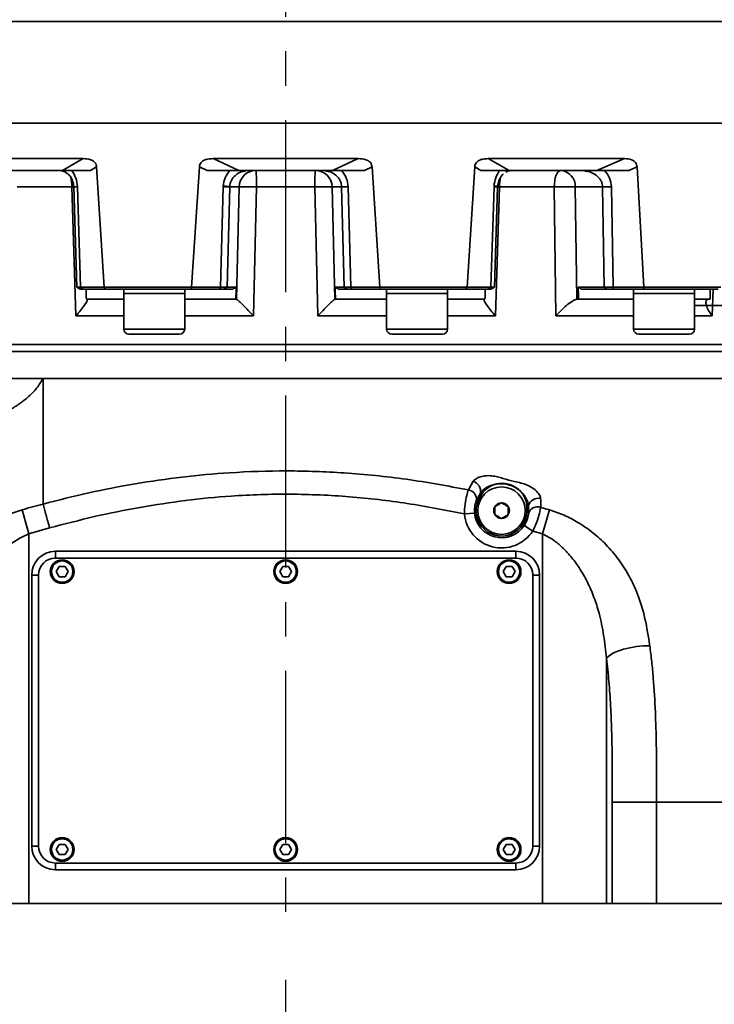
# Model space of a CAD drawing. Header units: millimetres. Extents: x -10540 to 6039, y -7467 to 6433.
# Tile 160 of 236: x -4469 to -4264, y 105 to 396. Entities that reach past the tile are written whole.
import ezdxf

# ---------------------------------------------------------------- set-up
doc = ezdxf.new("R2010")
doc.units = ezdxf.units.MM
doc.header["$LTSCALE"] = 8
doc.header["$PDSIZE"] = -1
doc.linetypes.add('CENTER', pattern=[10.16, 6.35, -1.27, 1.27, -1.27])
doc.layers.get('Defpoints').update_dxf_attribs({"true_color": 0x5e5e5e})
doc.dimstyles.new('ISO-25', dxfattribs={"dimscale": 20, "dimtxt": 5, "dimasz": 6, "dimexe": 6, "dimexo": 0.625, "dimtad": 1, "dimtoh": 1, "dimdec": 0, "dimtxsty": 'Standard', "dimcen": 2.5, "dimclrd": 1, "dimclre": 1, "dimclrt": 4, "dimadec": 1, "dimazin": 2, "dimtfac": 1, "dimtdec": 0, "dimtmove": 0, "dimatfit": 0, "dimfxl": 1, "dimarcsym": 0})

# ---------------------------------------------------------------- blocks, each defined once
blk = doc.blocks.new('*D83')
at = {"color": 1, "lineweight": -2, "transparency": 16777216}
for p, q in [((-4190.83, 508.96), (-4190.83, -88.06)), ((-4390.83, 112.7), (-4390.83, -88.06)), ((-4510.83, 31.94), (-4630.83, 31.94)), ((-4390.83, 31.94), (-4190.83, 31.94)), ((-4070.83, 31.94), (-3639.53, 31.94))]:
    blk.add_line(p, q, dxfattribs=at)
at = {"color": 1, "transparency": 16777216}
for points in [[(-4510.83, 51.94), (-4510.83, 11.94), (-4390.83, 31.94)], [(-4070.83, 51.94), (-4070.83, 11.94), (-4190.83, 31.94)]]:
    blk.add_solid(points, dxfattribs=at)
at = {"layer": 'Defpoints', "color": 0, "transparency": 16777216}
for p in [(-4190.83, 521.46), (-4390.83, 125.2), (-4190.83, 31.94)]:
    blk.add_point(p, dxfattribs=at)
at = {"color": 4, "transparency": 16777216, "insert": (-3795.18, 115.23), "char_height": 100, "attachment_point": 5}
blk.add_mtext('{\\H1.4x;200}', dxfattribs=at)
blk = doc.blocks.new('*D84')
at = {"color": 1, "lineweight": -2, "transparency": 16777216}
for p, q in [((-3737.67, 722.67), (-3737.67, -441.78)), ((-4390.83, 112.7), (-4390.83, -441.78)), ((-4270.83, -321.78), (-3857.67, -321.78))]:
    blk.add_line(p, q, dxfattribs=at)
at = {"color": 1, "transparency": 16777216}
for points in [[(-4270.83, -301.78), (-4270.83, -341.78), (-4390.83, -321.78)], [(-3857.67, -301.78), (-3857.67, -341.78), (-3737.67, -321.78)]]:
    blk.add_solid(points, dxfattribs=at)
at = {"layer": 'Defpoints', "color": 0, "transparency": 16777216}
for p in [(-3737.67, 735.17), (-4390.83, 125.2), (-3737.67, -321.78)]:
    blk.add_point(p, dxfattribs=at)
at = {"color": 4, "transparency": 16777216, "insert": (-4064.25, -239.28), "char_height": 100, "attachment_point": 5}
blk.add_mtext('{\\H1.4x;653}', dxfattribs=at)
blk = doc.blocks.new('*D85')
at = {"color": 1, "lineweight": -2, "transparency": 16777216}
for p, q in [((-1746.96, 924.1), (-1746.96, -622.79)), ((-4390.83, 112.7), (-4390.83, -622.79)), ((-4270.83, -502.79), (-1866.96, -502.79))]:
    blk.add_line(p, q, dxfattribs=at)
at = {"color": 1, "transparency": 16777216}
for points in [[(-4270.83, -482.79), (-4270.83, -522.79), (-4390.83, -502.79)], [(-1866.96, -482.79), (-1866.96, -522.79), (-1746.96, -502.79)]]:
    blk.add_solid(points, dxfattribs=at)
at = {"layer": 'Defpoints', "color": 0, "transparency": 16777216}
for p in [(-1746.96, 936.6), (-4390.83, 125.2), (-1746.96, -502.79)]:
    blk.add_point(p, dxfattribs=at)
at = {"color": 4, "transparency": 16777216, "insert": (-3068.9, -420.29), "char_height": 100, "attachment_point": 5}
blk.add_mtext('{\\H1.4x;2644}', dxfattribs=at)
blk = doc.blocks.new('*D86')
at = {"color": 1, "lineweight": -2, "transparency": 16777216}
for p, q in [((-6322.53, 1953.41), (-6322.53, -622.79)), ((-4390.83, 112.7), (-4390.83, -622.79)), ((-4510.83, -502.79), (-6202.53, -502.79))]:
    blk.add_line(p, q, dxfattribs=at)
at = {"color": 1, "transparency": 16777216}
for points in [[(-6202.53, -482.79), (-6202.53, -522.79), (-6322.53, -502.79)], [(-4510.83, -482.79), (-4510.83, -522.79), (-4390.83, -502.79)]]:
    blk.add_solid(points, dxfattribs=at)
at = {"layer": 'Defpoints', "color": 0, "transparency": 16777216}
for p in [(-6322.53, 1965.91), (-4390.83, 125.2), (-6322.53, -502.79)]:
    blk.add_point(p, dxfattribs=at)
at = {"color": 4, "transparency": 16777216, "insert": (-5356.68, -420.29), "char_height": 100, "attachment_point": 5}
blk.add_mtext('{\\H1.4x;1932}', dxfattribs=at)
blk = doc.blocks.new('*D89')
at = {"color": 1, "lineweight": -2, "transparency": 16777216}
for p, q in [((-4417.71, 735.17), (-5044.16, 735.17)), ((-4924.16, 255.17), (-4924.16, 615.17)), ((-4708.39, 135.17), (-5044.16, 135.17))]:
    blk.add_line(p, q, dxfattribs=at)
at = {"color": 1, "transparency": 16777216}
for points in [[(-4944.16, 615.17), (-4904.16, 615.17), (-4924.16, 735.17)], [(-4944.16, 255.17), (-4904.16, 255.17), (-4924.16, 135.17)]]:
    blk.add_solid(points, dxfattribs=at)
at = {"layer": 'Defpoints', "color": 0, "transparency": 16777216}
for p in [(-4924.16, 735.17), (-4405.21, 735.17), (-4695.89, 135.17)]:
    blk.add_point(p, dxfattribs=at)
at = {"color": 4, "transparency": 16777216, "insert": (-5007.44, 435.17), "char_height": 100, "attachment_point": 5, "rotation": 90}
blk.add_mtext('{\\H1.4x;600}', dxfattribs=at)
blk = doc.blocks.new('*U96')
at = {"color": 0, "linetype": 'CENTER', "transparency": 16777216}
blk.add_line((0, 148.41), (0, -255.37), dxfattribs=at)

msp = doc.modelspace()

# ---------------------------------------------------------------- linework, layer by layer
at = {"linetype": 'Continuous', "lineweight": 35}
for p, q in [((-4625.83, 395.57), (-4155.83, 395.57)), ((-4625.83, 365.57), (-4155.83, 365.57)), ((-4450.62, 355.07), (-4490.91, 355.07)), ((-4456.78, 351.57), (-4450.62, 355.07)), ((-4369.39, 355.07), (-4412.26, 355.07)), ((-4412.26, 355.07), (-4404.64, 351.57)), ((-4377.01, 351.57), (-4369.39, 355.07)), ((-4290.74, 355.07), (-4331.03, 355.07)), ((-4331.03, 355.07), (-4324.87, 351.57)), ((-4298.91, 351.57), (-4290.74, 355.07)), ((-4446.66, 352.64), (-4448.49, 351.57)), ((-4444.44, 317.16), (-4446.66, 352.64)), ((-4416.32, 352.64), (-4418.6, 317.16)), ((-4414.06, 351.57), (-4416.32, 352.64)), ((-4365.33, 352.64), (-4367.59, 351.57)), ((-4363.05, 317.16), (-4365.33, 352.64)), ((-4334.99, 352.64), (-4337.22, 317.16)), ((-4333.16, 351.57), (-4334.99, 352.64)), ((-4287.07, 352.64), (-4289.48, 351.57)), ((-4285.02, 317.16), (-4287.07, 352.64)), ((-4482.74, 351.57), (-4456.78, 351.57)), ((-4457.54, 351.57), (-4456.38, 351.31)), ((-4456.38, 351.31), (-4455.81, 351.06)), ((-4455.81, 351.06), (-4455.21, 350.59)), ((-4404.64, 351.57), (-4377.01, 351.57)), ((-4402.72, 351.49), (-4402.16, 351.54)), ((-4379.49, 351.54), (-4378.91, 351.48)), ((-4325.81, 351.07), (-4325.26, 351.32)), ((-4324.96, 351.38), (-4324.11, 351.57)), ((-4324.87, 351.57), (-4298.91, 351.57)), ((-4303.07, 351.54), (-4302.5, 351.48)), ((-4453.98, 346.7), (-4470.13, 346.7)), ((-4453.98, 346.7), (-4453.41, 346.72)), ((-4452.77, 308.7), (-4453.98, 346.7)), ((-4453.42, 346.71), (-4452.49, 317.16)), ((-4452.35, 346.72), (-4451.42, 317.16)), ((-4409.27, 346.72), (-4410.03, 317.16)), ((-4409.27, 346.72), (-4409.26, 346.95)), ((-4407.35, 346.72), (-4408.1, 317.16)), ((-4407.35, 346.72), (-4407.34, 346.86)), ((-4404.55, 346.72), (-4407.35, 346.72)), ((-4405.36, 313.55), (-4404.55, 346.72)), ((-4399.42, 346.7), (-4400.32, 308.7)), ((-4382.23, 346.7), (-4399.42, 346.7)), ((-4381.33, 308.7), (-4382.23, 346.7)), ((-4374.31, 346.72), (-4377.11, 346.72)), ((-4377.11, 346.72), (-4376.3, 313.55)), ((-4373.55, 317.16), (-4374.31, 346.72)), ((-4372.38, 346.72), (-4371.62, 317.16)), ((-4329.3, 346.72), (-4330.23, 317.16)), ((-4329.3, 346.72), (-4329.29, 346.95)), ((-4329.16, 317.16), (-4328.23, 346.71)), ((-4327.67, 346.7), (-4328.88, 308.7)), ((-4328.24, 346.72), (-4327.67, 346.7)), ((-4328.23, 346.71), (-4328.23, 346.86)), ((-4311.53, 346.7), (-4327.67, 346.7)), ((-4311.03, 308.7), (-4311.53, 346.7)), ((-4297.23, 346.72), (-4305.3, 346.72)), ((-4305.3, 346.72), (-4304.84, 313.55)), ((-4296.74, 317.16), (-4297.23, 346.72)), ((-4294.63, 346.72), (-4294.14, 317.16)), ((-4452.5, 317.16), (-4451.48, 316.57)), ((-4451.42, 317.16), (-4444.44, 317.16)), ((-4451.42, 317.16), (-4450.77, 316.57)), ((-4444.44, 317.16), (-4444.4, 317.15)), ((-4444.4, 317.15), (-4418.64, 317.15)), ((-4443.94, 316.57), (-4444.4, 317.15)), ((-4418.64, 317.15), (-4418.75, 316.57)), ((-4418.64, 317.15), (-4418.6, 317.16)), ((-4418.6, 317.16), (-4410.03, 317.16)), ((-4410.03, 317.16), (-4410.37, 316.57)), ((-4409.1, 316.57), (-4408.1, 317.16)), ((-4408.1, 317.16), (-4405.43, 317.16)), ((-4376.22, 317.16), (-4373.55, 317.16)), ((-4372.55, 316.57), (-4373.55, 317.16)), ((-4371.62, 317.16), (-4363.05, 317.16)), ((-4371.62, 317.16), (-4371.28, 316.57)), ((-4363.05, 317.16), (-4363.02, 317.15)), ((-4363.02, 317.15), (-4337.25, 317.15)), ((-4362.9, 316.57), (-4363.02, 317.15)), ((-4337.25, 317.15), (-4337.71, 316.57)), ((-4337.25, 317.15), (-4337.22, 317.16)), ((-4337.22, 317.16), (-4330.23, 317.16)), ((-4330.23, 317.16), (-4330.88, 316.57)), ((-4330.18, 316.57), (-4329.15, 317.16)), ((-4304.42, 317.16), (-4296.74, 317.16)), ((-4295.86, 316.57), (-4296.74, 317.16)), ((-4294.14, 317.16), (-4285.02, 317.16)), ((-4294.14, 317.16), (-4294.14, 316.57)), ((-4285.22, 316.57), (-4284.99, 317.15)), ((-4285.02, 317.16), (-4284.99, 317.15)), ((-4284.99, 317.15), (-4262.33, 317.15)), ((-4450.77, 316.57), (-4443.94, 316.57)), ((-4443.94, 316.57), (-4418.75, 316.57)), ((-4438.64, 316.57), (-4438.64, 315.27)), ((-4438.64, 315.27), (-4438.64, 304.77)), ((-4438.64, 315.27), (-4420.77, 315.27)), ((-4438.64, 315.27), (-4431.2, 315.27)), ((-4431.2, 315.27), (-4420.64, 315.27)), ((-4420.77, 315.27), (-4420.64, 315.27)), ((-4420.64, 315.27), (-4420.64, 316.57)), ((-4420.64, 304.77), (-4420.64, 315.27)), ((-4418.75, 316.57), (-4410.37, 316.57)), ((-4409.1, 316.57), (-4406.45, 316.57)), ((-4375.2, 316.57), (-4372.55, 316.57)), ((-4371.28, 316.57), (-4362.9, 316.57)), ((-4362.9, 316.57), (-4337.71, 316.57)), ((-4361.02, 316.57), (-4361.02, 315.27)), ((-4361.02, 315.27), (-4361.02, 304.77)), ((-4361.02, 315.27), (-4343.02, 315.27)), ((-4361.02, 315.27), (-4350.45, 315.27)), ((-4350.45, 315.27), (-4343.02, 315.27)), ((-4343.02, 315.27), (-4343.02, 316.57)), ((-4343.02, 304.77), (-4343.02, 315.27)), ((-4337.71, 316.57), (-4330.88, 316.57)), ((-4303.49, 316.57), (-4295.86, 316.57)), ((-4294.14, 316.57), (-4285.22, 316.57)), ((-4288.08, 316.57), (-4288.08, 315.27)), ((-4288.08, 315.27), (-4288.08, 304.77)), ((-4288.08, 315.27), (-4270.08, 315.27)), ((-4288.08, 315.27), (-4274.58, 315.27)), ((-4285.22, 316.57), (-4263.08, 316.57)), ((-4274.58, 315.27), (-4270.08, 315.27)), ((-4270.08, 315.27), (-4270.08, 316.57)), ((-4270.08, 304.77), (-4270.08, 315.27)), ((-4264.62, 316.57), (-4264.9, 308.7)), ((-4438.64, 313.57), (-4449.68, 313.57)), ((-4449.5, 313.55), (-4449.58, 313.57)), ((-4405.53, 313.57), (-4420.64, 313.57)), ((-4405.44, 313.57), (-4405.53, 313.57)), ((-4405.44, 313.57), (-4405.36, 313.55)), ((-4376.3, 313.55), (-4376.22, 313.57)), ((-4376.22, 313.57), (-4376.12, 313.57)), ((-4361.02, 313.57), (-4376.12, 313.57)), ((-4331.97, 313.57), (-4343.02, 313.57)), ((-4332.07, 313.57), (-4332.15, 313.55)), ((-4304.84, 313.55), (-4304.61, 313.57)), ((-4304.61, 313.57), (-4304.33, 313.57)), ((-4287.95, 313.57), (-4304.33, 313.57)), ((-4265.51, 313.57), (-4270.15, 313.57)), ((-4270.08, 311.67), (-4228.61, 311.67)), ((-4265.79, 313.57), (-4266.02, 313.55)), ((-4438.64, 308.7), (-4452.77, 308.7)), ((-4400.32, 308.7), (-4420.64, 308.7)), ((-4361.02, 308.7), (-4381.33, 308.7)), ((-4328.88, 308.7), (-4343.02, 308.7)), ((-4288.08, 308.7), (-4311.03, 308.7)), ((-4264.9, 308.7), (-4270.08, 308.7)), ((-4438.64, 304.77), (-4431.2, 304.77)), ((-4430.94, 303.27), (-4437.14, 303.27)), ((-4431.2, 304.77), (-4420.64, 304.77)), ((-4422.14, 303.27), (-4430.94, 303.27)), ((-4361.02, 304.77), (-4350.45, 304.77)), ((-4350.71, 303.27), (-4359.52, 303.27)), ((-4344.52, 303.27), (-4350.71, 303.27)), ((-4350.45, 304.77), (-4343.02, 304.77)), ((-4288.08, 304.77), (-4274.58, 304.77)), ((-4275.33, 303.27), (-4286.58, 303.27)), ((-4271.58, 303.27), (-4275.33, 303.27)), ((-4274.58, 304.77), (-4270.08, 304.77)), ((-4623.83, 300.17), (-4390.83, 300.17)), ((-4390.83, 300.17), (-4157.83, 300.17)), ((-4390.83, 298.17), (-4625.83, 298.17)), ((-4155.83, 298.17), (-4390.83, 298.17)), ((-4336.87, 257.3), (-4335.42, 259.85)), ((-4333.71, 255.65), (-4333.29, 256.31)), ((-4332.86, 256.07), (-4333.29, 256.31)), ((-4332.86, 256.07), (-4333.29, 255.37)), ((-4333.71, 255.65), (-4334.52, 254.1)), ((-4333.29, 255.37), (-4333.71, 255.65)), ((-4468.64, 251.44), (-4466.68, 244.37)), ((-4338.03, 250.21), (-4335.05, 250.47)), ((-4319.15, 252.69), (-4319.64, 252.7)), ((-4319.61, 251.86), (-4319.64, 252.7)), ((-4319.61, 251.86), (-4319.11, 251.91)), ((-4319.15, 252.69), (-4319.11, 251.91)), ((-4315.53, 252.13), (-4312.88, 251.37)), ((-4312.88, 251.37), (-4314.98, 244.32)), ((-4460.55, 246.08), (-4466.68, 244.37)), ((-4466.68, 244.37), (-4466.68, 135.17)), ((-4317.86, 245.16), (-4320.37, 246.8)), ((-4314.98, 244.32), (-4317.86, 245.16)), ((-4314.98, 135.17), (-4314.98, 244.32)), ((-4458.83, 237.17), (-4458.83, 239.17)), ((-4458.83, 239.17), (-4322.83, 239.17)), ((-4322.83, 237.17), (-4322.83, 239.17)), ((-4322.83, 237.17), (-4458.83, 237.17)), ((-4458.56, 233.17), (-4457.69, 234.67)), ((-4457.69, 231.67), (-4458.56, 233.17)), ((-4457.69, 234.67), (-4455.96, 234.67)), ((-4455.96, 234.67), (-4455.09, 233.17)), ((-4455.09, 233.17), (-4455.96, 231.67)), ((-4392.56, 233.17), (-4391.69, 234.67)), ((-4391.69, 231.67), (-4392.56, 233.17)), ((-4391.69, 234.67), (-4389.96, 234.67)), ((-4389.96, 234.67), (-4389.09, 233.17)), ((-4389.09, 233.17), (-4389.96, 231.67)), ((-4326.56, 233.17), (-4325.69, 234.67)), ((-4325.69, 231.67), (-4326.56, 233.17)), ((-4325.69, 234.67), (-4323.96, 234.67)), ((-4323.96, 234.67), (-4323.09, 233.17)), ((-4323.09, 233.17), (-4323.96, 231.67)), ((-4465.83, 152.17), (-4465.83, 232.17)), ((-4465.83, 232.17), (-4463.83, 232.17)), ((-4463.83, 232.17), (-4463.83, 152.17)), ((-4455.96, 231.67), (-4457.69, 231.67)), ((-4389.96, 231.67), (-4391.69, 231.67)), ((-4323.96, 231.67), (-4325.69, 231.67)), ((-4317.83, 152.17), (-4317.83, 232.17)), ((-4317.83, 232.17), (-4315.83, 232.17)), ((-4315.83, 232.17), (-4315.83, 152.17)), ((-4296.12, 207.62), (-4296.12, 135.17)), ((-4294.37, 135.17), (-4294.37, 165.17)), ((-4281.28, 165.17), (-4281.28, 135.17)), ((-4465.83, 152.17), (-4463.83, 152.17)), ((-4458.56, 151.17), (-4457.69, 152.67)), ((-4457.69, 149.67), (-4458.56, 151.17)), ((-4457.69, 152.67), (-4455.96, 152.67)), ((-4455.96, 152.67), (-4455.09, 151.17)), ((-4455.09, 151.17), (-4455.96, 149.67)), ((-4392.56, 151.17), (-4391.69, 152.67)), ((-4391.69, 149.67), (-4392.56, 151.17)), ((-4391.69, 152.67), (-4389.96, 152.67)), ((-4389.96, 152.67), (-4389.09, 151.17)), ((-4389.09, 151.17), (-4389.96, 149.67)), ((-4326.56, 151.17), (-4325.69, 152.67)), ((-4325.69, 149.67), (-4326.56, 151.17)), ((-4325.69, 152.67), (-4323.96, 152.67)), ((-4323.96, 152.67), (-4323.09, 151.17)), ((-4323.09, 151.17), (-4323.96, 149.67)), ((-4317.83, 152.17), (-4315.83, 152.17)), ((-4455.96, 149.67), (-4457.69, 149.67)), ((-4389.96, 149.67), (-4391.69, 149.67)), ((-4323.96, 149.67), (-4325.69, 149.67)), ((-4458.83, 147.17), (-4322.83, 147.17)), ((-4458.83, 145.17), (-4458.83, 147.17)), ((-4322.83, 145.17), (-4322.83, 147.17)), ((-4322.83, 145.17), (-4458.83, 145.17)), ((-4466.68, 135.17), (-4485.54, 135.17)), ((-4314.98, 135.17), (-4466.68, 135.17)), ((-4296.12, 135.17), (-4314.98, 135.17)), ((-4294.37, 135.17), (-4296.12, 135.17)), ((-4281.28, 135.17), (-4294.37, 135.17)), ((-4281.28, 135.17), (-4251.28, 135.17))]:
    msp.add_line(p, q, dxfattribs=at)
at = {"linetype": 'Continuous', "lineweight": 35, "flags": 128}
for points in [[(-4309.62, 351.57), (-4309.99, 351.48), (-4310.34, 351.2), (-4310.67, 350.76), (-4310.95, 350.15), (-4311.19, 349.42), (-4311.37, 348.58), (-4311.48, 347.66), (-4311.53, 346.7)], [(-4283.29, 211.3), (-4285.21, 211.25), (-4287.19, 211.06), (-4289.16, 210.72), (-4291.02, 210.27), (-4292.71, 209.7), (-4294.16, 209.06), (-4295.31, 208.35), (-4296.12, 207.62)]]:
    msp.add_lwpolyline(points, dxfattribs=at)
at = {"linetype": 'Continuous', "lineweight": 35}
for centre, radius in [((-4327.08, 251.17), 7), ((-4456.83, 233.17), 3.5), ((-4456.83, 233.17), 3.15), ((-4390.83, 233.17), 3.5), ((-4390.83, 233.17), 3.15), ((-4324.83, 233.17), 3.5), ((-4324.83, 233.17), 3.15), ((-4456.83, 151.17), 3.5), ((-4456.83, 151.17), 3.15), ((-4390.83, 151.17), 3.5), ((-4390.83, 151.17), 3.15), ((-4324.83, 151.17), 3.5), ((-4324.83, 151.17), 3.15)]:
    msp.add_circle(centre, radius, dxfattribs=at)
for centre, radius, start, end in [((-4467.33, 346.75), 13.35, 359.8196, 12.3486), ((-4399.59, 346.61), 4.96, 90.4251, 178.8019), ((-4428.84, 347.9), 29.44, 357.6755, 7.1703), ((-4352.82, 347.9), 29.44, 172.8297, 182.3245), ((-4382.07, 346.61), 4.96, 1.1981, 89.5749), ((-4314.34, 346.75), 13.33, 167.5788, 180.1863), ((-4309.97, 346.91), 4.68, 357.6752, 85.748), ((-4453, 364.07), 17.36, 268.6253, 272.1602), ((-4408.31, 378.14), 31.44, 268.2432, 271.7568), ((-4405.3, 413.92), 67.09, 266.6132, 268.2579), ((-4373.34, 378.14), 31.44, 268.2432, 271.7568), ((-4328.65, 364.07), 17.36, 267.8398, 271.3747), ((-4329.92, 331.91), 15.05, 83.5311, 87.6036), ((-4295.93, 407.84), 61.14, 268.783, 271.217), ((-4437.14, 304.77), 1.5, 180, 270), ((-4422.14, 304.77), 1.5, 270, 0), ((-4359.52, 304.77), 1.5, 180, 270), ((-4344.52, 304.77), 1.5, 270, 0), ((-4286.58, 304.77), 1.5, 180, 270), ((-4271.58, 304.77), 1.5, 270, 0), ((-4336.49, 256.79), 3.23, 351.4868, 70.6608), ((-4337.28, 254.54), 2.79, 350.9489, 81.4651), ((-4327.08, 251.17), 7.5, 146.0049, 5.2565), ((-4327.08, 251.17), 2.31, 90, 150), ((-4327.08, 251.17), 2.31, 30, 90), ((-4316.12, 251.63), 3.21, 80.0961, 160.5783), ((-4327.08, 251.17), 11, 185.0013, 326.896), ((-4327.08, 251.17), 8, 185.0013, 326.896), ((-4327.08, 251.17), 2.31, 150, 210), ((-4327.08, 251.17), 2.31, 210, 270), ((-4327.08, 251.17), 2.31, 270, 330), ((-4327.08, 251.17), 2.31, 330, 30), ((-4316.45, 249.48), 2.81, 70.9035, 162.3337), ((-4458.83, 232.17), 7, 90, 180), ((-4322.83, 232.17), 7, 0, 90), ((-4458.83, 232.17), 5, 90, 180), ((-4322.83, 232.17), 5, 0, 90), ((-4458.83, 152.17), 7, 180, 270), ((-4458.83, 152.17), 5, 180, 270), ((-4322.83, 152.17), 5, 270, 0), ((-4322.83, 152.17), 7, 270, 0)]:
    msp.add_arc(centre, radius, start, end, dxfattribs=at)
for centre, major_axis, ratio, start_param, end_param in [((-4390.83, 304.16), (212.8, 121.92), 0.075622, 1.59612, 1.60092), ((-4390.83, -464.52), (209.77, 7394.32), 0.004998, 1.465027, 1.465515), ((-4390.83, -464.52), (-209.77, 7394.32), 0.004998, 4.81767, 4.818158), ((-4390.83, 304.16), (212.8, -121.92), 0.075622, 1.540673, 1.545473), ((-4390.83, -464.52), (-184.5, 7394.32), 0.014394, 4.817453, 4.817941), ((-4390.83, 304.16), (211.44, -113.16), 0.227735, 1.269591, 1.274391), ((-4390.83, -464.52), (-209.77, 7394.32), 0.004998, 1.464823, 1.465231), ((-4390.83, -464.52), (209.77, 7394.32), 0.004998, 4.817954, 4.818362), ((-4390.83, -464.52), (184.5, 7394.32), 0.014394, 4.818171, 4.818579)]:
    msp.add_ellipse(centre, major_axis=major_axis, ratio=ratio, start_param=start_param, end_param=end_param, dxfattribs=at)
for points, knots in [([(-4450.62, 355.07), (-4449.87, 355.03), (-4448.72, 354.97), (-4447.47, 354.3), (-4446.9, 353.61), (-4446.7, 353.06), (-4446.67, 352.73), (-4446.66, 352.64)], [0, 0, 0, 0, 0.438625, 0.671143, 0.809268, 0.947739, 1, 1, 1, 1]), ([(-4416.32, 352.64), (-4416.29, 352.88), (-4416.21, 353.37), (-4415.77, 354.03), (-4414.98, 354.62), (-4413.76, 355.01), (-4412.79, 355.05), (-4412.26, 355.07)], [0, 0, 0, 0, 0.1392162, 0.2788812, 0.4427926, 0.6967793, 1, 1, 1, 1]), ([(-4369.39, 355.07), (-4368.62, 355.03), (-4367.44, 354.97), (-4366.15, 354.3), (-4365.57, 353.61), (-4365.37, 353.06), (-4365.34, 352.73), (-4365.33, 352.64)], [0, 0, 0, 0, 0.438625, 0.671143, 0.809268, 0.947739, 1, 1, 1, 1]), ([(-4334.99, 352.64), (-4334.95, 352.88), (-4334.88, 353.37), (-4334.45, 354.03), (-4333.68, 354.62), (-4332.49, 355.01), (-4331.55, 355.05), (-4331.03, 355.07)], [0, 0, 0, 0, 0.1392162, 0.2788812, 0.4427926, 0.6967795, 1, 1, 1, 1]), ([(-4290.74, 355.07), (-4290.05, 355.03), (-4288.98, 354.97), (-4287.81, 354.3), (-4287.29, 353.61), (-4287.11, 353.06), (-4287.08, 352.73), (-4287.07, 352.64)], [0, 0, 0, 0, 0.438625, 0.671143, 0.809268, 0.947739, 1, 1, 1, 1]), ([(-4456.78, 351.57), (-4456.06, 351.57), (-4454.2, 351.57), (-4451.4, 351.57), (-4449.47, 351.57), (-4448.49, 351.57)], [0, 0, 0, 0, 0.237029, 0.614922, 1, 1, 1, 1]), ([(-4455.13, 350.53), (-4454.91, 350.34), (-4454.36, 349.87), (-4453.81, 348.78), (-4453.49, 347.62), (-4453.44, 347.01), (-4453.42, 346.71)], [0, 0, 0, 0, 0.250389, 0.633779, 0.817709, 1, 1, 1, 1]), ([(-4452.35, 346.72), (-4452.45, 347.61), (-4452.65, 349.41), (-4453.54, 350.85), (-4453.99, 351.57)], [0, 0, 0, 0, 0.4925894, 1, 1, 1, 1]), ([(-4414.06, 351.57), (-4412.56, 351.57), (-4410.28, 351.57), (-4407.1, 351.57), (-4405.46, 351.57), (-4404.64, 351.57)], [0, 0, 0, 0, 0.491225, 0.743913, 1, 1, 1, 1]), ([(-4409.26, 346.95), (-4409.14, 347.79), (-4408.88, 349.52), (-4407.85, 350.88), (-4407.33, 351.57)], [0, 0, 0, 0, 0.492622, 1, 1, 1, 1]), ([(-4407.34, 346.86), (-4407.3, 347.16), (-4407.23, 347.78), (-4406.88, 348.67), (-4406.33, 349.51), (-4405.32, 350.51), (-4404.06, 351.25), (-4403.04, 351.37), (-4402.71, 351.4)], [0, 0, 0, 0, 0.1183783, 0.2413114, 0.376607, 0.526295, 0.8447418, 1, 1, 1, 1]), ([(-4378.92, 351.4), (-4378.58, 351.36), (-4377.55, 351.24), (-4376.27, 350.47), (-4375.26, 349.43), (-4374.72, 348.56), (-4374.39, 347.65), (-4374.33, 347.02), (-4374.31, 346.72)], [0, 0, 0, 0, 0.155314, 0.47433, 0.62388, 0.759075, 0.88154, 1, 1, 1, 1]), ([(-4377.01, 351.57), (-4376.25, 351.57), (-4374.28, 351.57), (-4371.09, 351.57), (-4368.76, 351.57), (-4367.59, 351.57)], [0, 0, 0, 0, 0.2370292, 0.6149221, 1, 1, 1, 1]), ([(-4372.38, 346.72), (-4372.49, 347.61), (-4372.71, 349.41), (-4373.78, 350.85), (-4374.33, 351.57)], [0, 0, 0, 0, 0.492589, 1, 1, 1, 1]), ([(-4333.16, 351.57), (-4331.91, 351.57), (-4330.01, 351.57), (-4327.18, 351.57), (-4325.65, 351.57), (-4324.87, 351.57)], [0, 0, 0, 0, 0.4912253, 0.7439125, 1, 1, 1, 1]), ([(-4329.29, 346.95), (-4329.18, 347.79), (-4328.95, 349.52), (-4328.1, 350.88), (-4327.66, 351.57)], [0, 0, 0, 0, 0.492622, 1, 1, 1, 1]), ([(-4328.23, 346.86), (-4328.2, 347.16), (-4328.14, 347.76), (-4327.8, 348.88), (-4327.24, 349.94), (-4326.69, 350.39), (-4326.48, 350.57)], [0, 0, 0, 0, 0.181804, 0.365686, 0.749492, 1, 1, 1, 1]), ([(-4302.51, 351.4), (-4302.12, 351.36), (-4300.92, 351.24), (-4299.45, 350.47), (-4298.29, 349.43), (-4297.69, 348.56), (-4297.31, 347.65), (-4297.26, 347.02), (-4297.23, 346.72)], [0, 0, 0, 0, 0.1552726, 0.4743043, 0.6238611, 0.7590633, 0.8815337, 1, 1, 1, 1]), ([(-4298.91, 351.57), (-4298.2, 351.57), (-4296.35, 351.57), (-4293.17, 351.57), (-4290.72, 351.57), (-4289.48, 351.57)], [0, 0, 0, 0, 0.2370292, 0.6149221, 1, 1, 1, 1]), ([(-4294.63, 346.72), (-4294.74, 347.61), (-4294.96, 349.41), (-4296.08, 350.85), (-4296.66, 351.57)], [0, 0, 0, 0, 0.4925894, 1, 1, 1, 1]), ([(-4404.55, 346.72), (-4404.39, 346.73), (-4404.06, 346.75), (-4402.82, 346.76), (-4401.2, 346.74), (-4400, 346.72), (-4399.42, 346.7)], [0, 0, 0, 0, 0.241759, 0.5, 0.758241, 1, 1, 1, 1]), ([(-4382.23, 346.7), (-4381.65, 346.72), (-4380.45, 346.74), (-4378.83, 346.76), (-4377.59, 346.75), (-4377.27, 346.73), (-4377.11, 346.72)], [0, 0, 0, 0, 0.241759, 0.5, 0.758241, 1, 1, 1, 1]), ([(-4311.53, 346.7), (-4310.97, 346.72), (-4309.81, 346.74), (-4307.98, 346.76), (-4306.34, 346.75), (-4305.64, 346.73), (-4305.3, 346.72)], [0, 0, 0, 0, 0.241759, 0.5, 0.758241, 1, 1, 1, 1]), ([(-4452.49, 317.16), (-4452.46, 317.16), (-4452.39, 317.15), (-4451.95, 317.16), (-4451.57, 317.16), (-4451.42, 317.16)], [0, 0, 0, 0, 0.386427, 0.7728475, 1, 1, 1, 1]), ([(-4410.03, 317.16), (-4409.72, 317.16), (-4409.11, 317.15), (-4408.4, 317.15), (-4408.2, 317.16), (-4408.1, 317.16)], [0, 0, 0, 0, 0.3223859, 0.6447631, 1, 1, 1, 1]), ([(-4373.55, 317.16), (-4373.46, 317.16), (-4373.28, 317.15), (-4372.6, 317.15), (-4371.96, 317.16), (-4371.62, 317.16)], [0, 0, 0, 0, 0.322386, 0.644763, 1, 1, 1, 1]), ([(-4330.23, 317.16), (-4329.99, 317.16), (-4329.53, 317.15), (-4329.18, 317.15), (-4329.2, 317.16), (-4329.21, 317.16)], [0, 0, 0, 0, 0.3867907, 0.7735711, 1, 1, 1, 1]), ([(-4296.74, 317.16), (-4296.54, 317.16), (-4296.15, 317.15), (-4295.22, 317.15), (-4294.51, 317.16), (-4294.14, 317.16)], [0, 0, 0, 0, 0.322386, 0.644763, 1, 1, 1, 1]), ([(-4451.46, 316.57), (-4451.46, 316.57), (-4451.48, 316.57), (-4451.29, 316.57), (-4451, 316.57), (-4450.8, 316.57), (-4450.77, 316.57)], [0, 0, 0, 0, 0.1110341, 0.5145054, 0.9181632, 1, 1, 1, 1]), ([(-4410.37, 316.57), (-4410.19, 316.57), (-4409.81, 316.57), (-4409.37, 316.57), (-4409.16, 316.57), (-4409.11, 316.57), (-4409.1, 316.57)], [0, 0, 0, 0, 0.290928, 0.612752, 0.934724, 1, 1, 1, 1]), ([(-4372.55, 316.57), (-4372.5, 316.57), (-4372.39, 316.57), (-4371.98, 316.57), (-4371.57, 316.57), (-4371.32, 316.57), (-4371.28, 316.57)], [0, 0, 0, 0, 0.290928, 0.612752, 0.934724, 1, 1, 1, 1]), ([(-4330.88, 316.57), (-4330.74, 316.57), (-4330.44, 316.57), (-4330.21, 316.57), (-4330.2, 316.57), (-4330.2, 316.57)], [0, 0, 0, 0, 0.363889, 0.766422, 1, 1, 1, 1]), ([(-4295.86, 316.57), (-4295.74, 316.57), (-4295.5, 316.57), (-4294.94, 316.57), (-4294.45, 316.57), (-4294.19, 316.57), (-4294.14, 316.57)], [0, 0, 0, 0, 0.290928, 0.612752, 0.934724, 1, 1, 1, 1]), ([(-4449.5, 313.55), (-4449.46, 313.5), (-4449.38, 313.38), (-4449.57, 312.81), (-4450.23, 311.77), (-4451.37, 310.29), (-4452.3, 309.23), (-4452.77, 308.7)], [0, 0, 0, 0, 0.120711, 0.250644, 0.500151, 0.74978, 1, 1, 1, 1]), ([(-4405.36, 313.55), (-4405.27, 313.5), (-4405.1, 313.38), (-4404.45, 312.81), (-4403.35, 311.77), (-4401.86, 310.29), (-4400.84, 309.23), (-4400.32, 308.7)], [0, 0, 0, 0, 0.120709, 0.250644, 0.500151, 0.749779, 1, 1, 1, 1]), ([(-4376.3, 313.55), (-4376.38, 313.5), (-4376.55, 313.38), (-4377.2, 312.81), (-4378.3, 311.77), (-4379.79, 310.29), (-4380.82, 309.23), (-4381.33, 308.7)], [0, 0, 0, 0, 0.120711, 0.250644, 0.500151, 0.74978, 1, 1, 1, 1]), ([(-4332.15, 313.55), (-4332.19, 313.5), (-4332.28, 313.38), (-4332.08, 312.81), (-4331.43, 311.77), (-4330.28, 310.29), (-4329.35, 309.23), (-4328.88, 308.7)], [0, 0, 0, 0, 0.120709, 0.250644, 0.500151, 0.749779, 1, 1, 1, 1]), ([(-4304.84, 313.55), (-4305.04, 313.5), (-4305.44, 313.38), (-4306.47, 312.81), (-4307.88, 311.77), (-4309.54, 310.29), (-4310.53, 309.23), (-4311.03, 308.7)], [0, 0, 0, 0, 0.120711, 0.250644, 0.500151, 0.74978, 1, 1, 1, 1]), ([(-4266.02, 313.55), (-4266.18, 313.5), (-4266.51, 313.38), (-4266.79, 312.81), (-4266.67, 311.77), (-4266.01, 310.29), (-4265.27, 309.23), (-4264.9, 308.7)], [0, 0, 0, 0, 0.120709, 0.250644, 0.500151, 0.749779, 1, 1, 1, 1]), ([(-4462.49, 290.17), (-4463.08, 289.19), (-4464.27, 287.24), (-4466.7, 284.78), (-4469.41, 282.68), (-4473.28, 280.23), (-4478.4, 277.64), (-4485.45, 274.75), (-4493.38, 272.07), (-4502.18, 269.63), (-4509.55, 267.91), (-4513.97, 267.04), (-4515.41, 266.75)], [0, 0, 0, 0, 0.057707, 0.115468, 0.173369, 0.231235, 0.346876, 0.462554, 0.616799, 0.771064, 0.925316, 1, 1, 1, 1]), ([(-4462.49, 253.13), (-4462.49, 255.34), (-4462.49, 259.77), (-4462.49, 266.57), (-4462.49, 272.51), (-4462.49, 277.55), (-4462.49, 281.47), (-4462.49, 284.97), (-4462.49, 287.89), (-4462.49, 289.41), (-4462.49, 290.17)], [0, 0, 0, 0, 0.2027051, 0.4053978, 0.6080431, 0.7060786, 0.8040952, 0.9020725, 0.951082, 1, 1, 1, 1]), ([(-4462.49, 253.13), (-4457.99, 254.27), (-4448.99, 256.55), (-4435.27, 259.18), (-4421.4, 261.19), (-4406.45, 262.56), (-4390.46, 263.08), (-4373.02, 262.46), (-4355.09, 260.67), (-4342.95, 258.43), (-4336.87, 257.3)], [0, 0, 0, 0, 0.109757, 0.219513, 0.330317, 0.441117, 0.574353, 0.708177, 0.853755, 1, 1, 1, 1]), ([(-4335.42, 259.85), (-4335.25, 260.04), (-4334.8, 260.53), (-4333.66, 261.13), (-4331.96, 261.52), (-4330.08, 261.51), (-4328.27, 261.19), (-4326.08, 260.51), (-4323.77, 259.84), (-4321.34, 259.36), (-4319.37, 258.71), (-4317.49, 257.68), (-4316.14, 256.35), (-4315.65, 255.33), (-4315.58, 254.86), (-4315.56, 254.79)], [0, 0, 0, 0, 0.0428378, 0.1107656, 0.1892618, 0.278693, 0.3482393, 0.4180284, 0.5657517, 0.6472002, 0.7281831, 0.8229223, 0.9178589, 0.987411, 1, 1, 1, 1]), ([(-4333.29, 256.31), (-4333.09, 256.58), (-4332.52, 257.36), (-4330.95, 258.41), (-4329.48, 258.89), (-4328.61, 259.02), (-4328.6, 259.03)], [0, 0, 0, 0, 0.181019, 0.526204, 0.995866, 1, 1, 1, 1]), ([(-4328.6, 259.03), (-4328.61, 259.02), (-4328.75, 258.99), (-4329.15, 258.88), (-4329.93, 258.6), (-4330.67, 258.22), (-4331.62, 257.57), (-4332.32, 256.93), (-4332.75, 256.25), (-4332.86, 256.07)], [0, 0, 0, 0, 0.004257, 0.081242, 0.233895, 0.47535, 0.549733, 0.882109, 1, 1, 1, 1]), ([(-4328.6, 259.03), (-4328.59, 259.03), (-4328.48, 259.06), (-4328.09, 259.14), (-4326.9, 259.3), (-4325.54, 259.17), (-4323.75, 258.6), (-4322.69, 257.98), (-4321.95, 257.33), (-4321.83, 257.21), (-4321.82, 257.21)], [0, 0, 0, 0, 0.003166, 0.048254, 0.16119, 0.499979, 0.595089, 0.932421, 0.996835, 1, 1, 1, 1]), ([(-4321.82, 257.21), (-4321.83, 257.21), (-4322.59, 257.82), (-4323.67, 258.41), (-4325.58, 259), (-4326.9, 259.17), (-4328.09, 259.09), (-4328.48, 259.04), (-4328.59, 259.03), (-4328.6, 259.03)], [0, 0, 0, 0, 0.003265, 0.404951, 0.499564, 0.837909, 0.951331, 0.996734, 1, 1, 1, 1]), ([(-4338.03, 250.21), (-4343.65, 251.31), (-4354.87, 253.51), (-4372.05, 255.47), (-4389.42, 256.24), (-4405.61, 255.73), (-4420.43, 254.28), (-4433.89, 252.22), (-4447.29, 249.54), (-4456.13, 247.23), (-4460.55, 246.08)], [0, 0, 0, 0, 0.1385489, 0.2770792, 0.4183166, 0.5595526, 0.6690935, 0.7786421, 0.8893188, 1, 1, 1, 1]), ([(-4338.03, 250.21), (-4338, 251.18), (-4337.92, 253.11), (-4337.41, 255.56), (-4337.03, 256.77), (-4336.87, 257.3)], [0, 0, 0, 0, 0.359579, 0.72288, 1, 1, 1, 1]), ([(-4321.82, 257.21), (-4321.82, 257.2), (-4321.79, 257.18), (-4321.66, 257.07), (-4321.34, 256.79), (-4320.78, 256.24), (-4319.99, 255.21), (-4319.32, 253.97), (-4319.19, 253.02), (-4319.15, 252.69)], [0, 0, 0, 0, 0.004267, 0.021935, 0.092856, 0.240147, 0.458569, 0.812725, 1, 1, 1, 1]), ([(-4319.64, 252.7), (-4319.64, 252.71), (-4319.64, 252.88), (-4319.7, 253.64), (-4319.96, 254.48), (-4320.45, 255.48), (-4320.87, 256.16), (-4321.41, 256.8), (-4321.71, 257.1), (-4321.82, 257.2), (-4321.82, 257.21)], [0, 0, 0, 0, 0.004907, 0.101499, 0.445991, 0.50723, 0.754209, 0.913181, 0.995592, 1, 1, 1, 1]), ([(-4468.64, 251.44), (-4466.59, 252.01), (-4464.54, 252.58), (-4462.49, 253.13), (-4462.49, 253.13)], [0, 0, 0, 0, 0.999991, 1, 1, 1, 1]), ([(-4334.52, 254.1), (-4334.62, 253.84), (-4334.83, 253.26), (-4335.06, 252.1), (-4335.09, 251.07), (-4335.05, 250.58), (-4335.05, 250.47)], [0, 0, 0, 0, 0.298955, 0.660038, 0.931509, 1, 1, 1, 1]), ([(-4327.08, 253.48), (-4327.43, 253.28), (-4328.1, 252.89), (-4328.77, 252.51), (-4329.08, 252.33)], [0, 0, 0, 0, 0.534671, 1, 1, 1, 1]), ([(-4325.08, 252.33), (-4325.43, 252.53), (-4326.1, 252.92), (-4326.77, 253.3), (-4327.08, 253.48)], [0, 0, 0, 0, 0.534671, 1, 1, 1, 1]), ([(-4315.56, 254.79), (-4315.5, 254.07), (-4315.43, 253.18), (-4315.51, 252.3), (-4315.53, 252.13)], [0, 0, 0, 0, 0.8017611, 1, 1, 1, 1]), ([(-4496.65, 219.15), (-4496.48, 220.01), (-4495.88, 223.15), (-4494.43, 228.24), (-4491.93, 233.76), (-4488.77, 238.42), (-4485.38, 242.09), (-4481.62, 245.17), (-4477.69, 247.71), (-4473.35, 249.92), (-4470.21, 250.93), (-4468.64, 251.44)], [0, 0, 0, 0, 0.058521, 0.212595, 0.3666, 0.487597, 0.608515, 0.707292, 0.805971, 0.903065, 1, 1, 1, 1]), ([(-4329.08, 252.33), (-4329.08, 252.22), (-4329.08, 251.73), (-4329.08, 250.94), (-4329.08, 250.29), (-4329.08, 250.02)], [0, 0, 0, 0, 0.14427, 0.645991, 1, 1, 1, 1]), ([(-4329.08, 250.02), (-4328.72, 249.81), (-4328.05, 249.43), (-4327.39, 249.04), (-4327.08, 248.86)], [0, 0, 0, 0, 0.534671, 1, 1, 1, 1]), ([(-4327.08, 248.86), (-4326.72, 249.07), (-4326.05, 249.45), (-4325.39, 249.84), (-4325.08, 250.02)], [0, 0, 0, 0, 0.534671, 1, 1, 1, 1]), ([(-4325.08, 250.02), (-4325.08, 250.29), (-4325.08, 250.94), (-4325.08, 251.73), (-4325.08, 252.22), (-4325.08, 252.33)], [0, 0, 0, 0, 0.354009, 0.85573, 1, 1, 1, 1]), ([(-4320.37, 246.8), (-4320.2, 247.09), (-4319.79, 247.79), (-4319.5, 248.57), (-4319.23, 249.5), (-4319.17, 249.94), (-4319.12, 250.33)], [0, 0, 0, 0, 0.220409, 0.529827, 0.59268, 1, 1, 1, 1]), ([(-4319.12, 250.33), (-4319.11, 250.46), (-4319.06, 250.97), (-4319.09, 251.5), (-4319.11, 251.91)], [0, 0, 0, 0, 0.243425, 1, 1, 1, 1]), ([(-4315.53, 252.13), (-4315.67, 251.36), (-4315.96, 249.8), (-4316.81, 247.26), (-4317.57, 245.74), (-4317.86, 245.16)], [0, 0, 0, 0, 0.381818, 0.764858, 1, 1, 1, 1]), ([(-4312.88, 251.37), (-4311.42, 250.88), (-4308.51, 249.9), (-4304.19, 247.61), (-4300.02, 244.72), (-4295.95, 241.03), (-4292.34, 236.74), (-4289.28, 231.89), (-4286.63, 226.14), (-4284.55, 219.36), (-4283.71, 213.99), (-4283.29, 211.3)], [0, 0, 0, 0, 0.0797223, 0.1595496, 0.2566303, 0.3538395, 0.4673591, 0.5814739, 0.6952743, 0.847621, 1, 1, 1, 1]), ([(-4466.68, 244.37), (-4467.79, 243.83), (-4470.01, 242.76), (-4473, 240.55), (-4475.72, 238.07), (-4478.29, 235.07), (-4480.54, 231.57), (-4482.6, 227.22), (-4484.2, 222.24), (-4485.09, 217.78), (-4485.44, 215.12), (-4485.54, 214.39)], [0, 0, 0, 0, 0.09291, 0.186126, 0.284726, 0.383409, 0.505711, 0.628129, 0.784786, 0.9415, 1, 1, 1, 1]), ([(-4296.12, 207.62), (-4296.35, 209.88), (-4296.82, 214.41), (-4298.06, 220.37), (-4299.7, 225.58), (-4301.64, 230.09), (-4303.94, 234.13), (-4306.56, 237.71), (-4309.24, 240.52), (-4312.04, 242.8), (-4314, 243.82), (-4314.98, 244.32)], [0, 0, 0, 0, 0.1561914, 0.3123187, 0.4290958, 0.546078, 0.6626405, 0.7585779, 0.8543511, 0.9272933, 1, 1, 1, 1]), ([(-4283.29, 211.3), (-4283.09, 209.73), (-4282.7, 206.6), (-4282.1, 200.09), (-4281.67, 192.91), (-4281.42, 185.12), (-4281.28, 176.27), (-4281.28, 169.61), (-4281.28, 165.17)], [0, 0, 0, 0, 0.107141, 0.214293, 0.432161, 0.573748, 0.71537, 1, 1, 1, 1]), ([(-4294.37, 165.17), (-4294.37, 168.71), (-4294.36, 175.79), (-4294.49, 185.29), (-4294.83, 193.62), (-4295.31, 200.77), (-4295.85, 205.34), (-4296.12, 207.62)], [0, 0, 0, 0, 0.246825, 0.493488, 0.662387, 0.831501, 1, 1, 1, 1]), ([(-4281.28, 165.17), (-4275.31, 165.17), (-4265.13, 165.17), (-4255.33, 165.17), (-4251.28, 165.17)], [0, 0, 0, 0, 0.586227, 1, 1, 1, 1])]:
    msp.add_open_spline(points, degree=3, knots=knots, dxfattribs=at)
for points in [[(-4491.34, 290.17), (-4486.63, 290.17), (-4477.2, 290.17), (-4467.39, 290.17), (-4462.49, 290.17)], [(-4462.49, 290.17), (-4458.08, 290.17), (-4449.26, 290.17), (-4435.77, 290.17), (-4422.14, 290.17), (-4408.4, 290.17), (-4394.6, 290.17), (-4380.78, 290.17), (-4367, 290.17), (-4353.3, 290.17), (-4339.73, 290.17), (-4326.34, 290.17), (-4313.17, 290.17), (-4300.26, 290.17), (-4287.67, 290.17), (-4275.44, 290.17), (-4263.61, 290.17), (-4252.21, 290.17), (-4241.29, 290.17), (-4230.89, 290.17), (-4221.05, 290.17), (-4211.78, 290.17), (-4203.14, 290.17), (-4195.14, 290.17), (-4187.82, 290.17), (-4181.2, 290.17), (-4175.31, 290.17), (-4170.16, 290.17), (-4165.77, 290.17), (-4162.16, 290.17), (-4159.33, 290.17), (-4157.32, 290.17), (-4156.06, 290.17), (-4155.9, 290.17), (-4155.83, 290.17)], [(-4462.49, 253.13), (-4462.36, 252.65), (-4462.1, 251.69), (-4461.61, 249.95), (-4461.09, 248.05), (-4460.73, 246.73), (-4460.55, 246.08)], [(-4281.28, 165.17), (-4281.92, 165.17), (-4283.19, 165.17), (-4285.21, 165.17), (-4287.21, 165.17), (-4289.12, 165.17), (-4290.86, 165.17), (-4292.36, 165.17), (-4293.59, 165.17), (-4294.11, 165.17), (-4294.37, 165.17)]]:
    msp.add_open_spline(points, degree=3, dxfattribs=at)

# ---------------------------------------------------------------- block references
at = {"color": 4, "linetype": 'CENTER'}
msp.add_blockref('*U96', (-4390.83, 380.57), dxfattribs=at)

# ---------------------------------------------------------------- dimensions: what is measured, and where the dimension line sits
for base, p2, picture, middle in [((-6322.53, -502.79), (-6322.53, 1965.91), '*D86', (-5356.68, -420.29)), ((-1746.96, -502.79), (-1746.96, 936.6), '*D85', (-3068.9, -420.29)), ((-3737.67, -321.78), (-3737.67, 735.17), '*D84', (-4064.25, -239.28)), ((-4190.83, 31.94), (-4190.83, 521.46), '*D83', (-3795.18, 115.23))]:
    dim = msp.add_linear_dim(base=base, p1=(-4390.83, 125.2), p2=p2, text='{\\H1.4x;<>}', dimstyle='ISO-25')
    dim.commit()
    dim.dimension.update_dxf_attribs({"geometry": picture, "text_midpoint": middle})
dim = msp.add_linear_dim(base=(-4924.16, 735.17), p1=(-4695.89, 135.17), p2=(-4405.21, 735.17), angle=90, text='{\\H1.4x;<>}', dimstyle='ISO-25')
dim.commit()
dim.dimension.update_dxf_attribs({"geometry": '*D89', "text_midpoint": (-5007.44, 435.17)})

doc.saveas('drawing.dxf')
